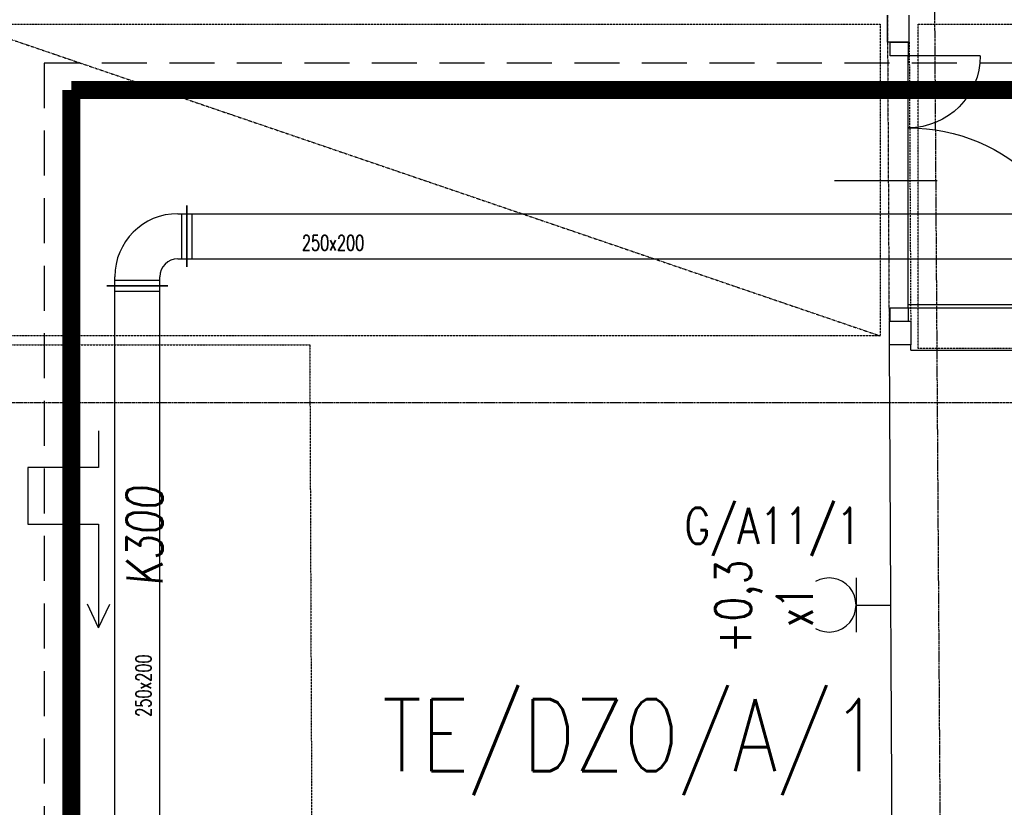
# Model space of a CAD drawing. Header units: inches. Extents: x -145354 to -97635, y 38777 to 78670.
# Tile 147 of 231: x -142160 to -141613, y 60902 to 61339. Entities that reach past the tile are written whole.
import ezdxf
from ezdxf.enums import TextEntityAlignment as Align

# ---------------------------------------------------------------- set-up
doc = ezdxf.new("R2010")
doc.units = ezdxf.units.IN
doc.header["$MEASUREMENT"] = 0
for name, pattern in [('CENTER', [2, 1.25, -0.25, 0.25, -0.25]), ('DASHDOT', [1, 0.5, -0.25, 0, -0.25]), ('DASHED2', [0.375, 0.25, -0.125]), ('DIVIDE', [31.75, 12.7, -6.35, 0, -6.35, 0, -6.35])]:
    doc.linetypes.add(name, pattern=pattern)
doc.layers.get('0').update_dxf_attribs({"color": 101})
for name, color, linetype in [('Drz---drzwi', 5, 'Continuous'), ('E35', 6, 'Continuous'), ('E50', 3, 'Continuous'), ('E50_kor', 3, 'Continuous'), ('E90_kor', 6, 'Continuous'), ('Ins-went', 141, 'Continuous'), ('Os-osie glowne', 8, 'CENTER'), ('Sc-cegla pelna', 32, 'Continuous'), ('Sc-gazobeton', 45, 'Continuous'), ('Sc-nad', 5, 'DASHED2'), ('Sc-nadproza kon', 5, 'DASHED2'), ('Suf-widok', 8, 'Continuous')]:
    doc.layers.add(name, color=color, linetype=linetype)
doc.styles.add('ROMANS', font='romans', dxfattribs={"width": 0.85})
doc.styles.add('tab-bud$0$ROMANS', font='romans', dxfattribs={"width": 0.7})

# ---------------------------------------------------------------- blocks, each defined once
blk = doc.blocks.new('g2')
at = {"layer": 'E35'}
blk.add_line((15, 19.27), (-15, 19.27), dxfattribs=at)
blk.add_arc((0, 34.27), 15, 150, 30, dxfattribs=at)
at = {"layer": 'E50'}
blk.add_line((0, 19.27), (0, 0), dxfattribs=at)
blk = doc.blocks.new('_DKGJHF')
at = {"ltscale": 7}
for p, q in [((-21.08, -77), (35.92, -77)), ((-5, -147.5), (-105, -147.5)), ((-5, -145.5), (-104.98, -145.5))]:
    blk.add_line(p, q, dxfattribs=at)
for points in [[(5, -7.5), (5, 0), (-5, 0), (-5, -7.5)], [(5, -155), (5, -147.5), (-5, -147.5), (-5, -155)]]:
    blk.add_lwpolyline(points, close=True, dxfattribs=at)
for points in [[(-45, -7.5), (-5, -7.5)], [(-5, -147.5), (-5, -7.5)]]:
    blk.add_lwpolyline(points, dxfattribs=at)
for centre, radius, start, end in [((-5, -7.5), 40, 180, 270), ((-5, -147.5), 100, 90, 180)]:
    blk.add_arc(centre, radius, start, end)

msp = doc.modelspace()

# ---------------------------------------------------------------- linework, layer by layer
at = {"layer": 'E50', "const_width": 10}
for points in [[(-139179.01, 58650), (-139179.01, 61300), (-142130.98, 61300)], [(-142130.98, 61300), (-142130.98, 58640)]]:
    msp.add_lwpolyline(points, dxfattribs=at)
at = {"layer": 'E50_kor', "linetype": 'DASHED2', "ltscale": 100}
for p, q in [((-139164.01, 61315), (-142145.98, 61315)), ((-142145.98, 61315), (-142145.98, 58640))]:
    msp.add_line(p, q, dxfattribs=at)
at = {"layer": 'E90_kor', "ltscale": 15}
for q in [(-142122.06, 61014.71), (-142109.58, 61014.71)]:
    msp.add_line((-142115.82, 61001.55), q, dxfattribs=at)
msp.add_lwpolyline([(-142115.82, 61110.89), (-142115.82, 61090.57), (-142155.23, 61090.57), (-142155.23, 61058.95), (-142115.82, 61058.95), (-142115.82, 61001.55)], dxfattribs=at)
at = {"layer": 'Ins-went'}
for p, q in [((-142066.82, 61235.87), (-142066.82, 61201.87)), ((-142066.82, 61201.87), (-142066.82, 61235.87)), ((-142071.82, 61231.37), (-142066.82, 61231.37)), ((-142069.82, 61231.37), (-142069.82, 61206.37)), ((-142066.82, 61231.37), (-141488.42, 61231.37)), ((-142063.82, 61206.37), (-142063.82, 61231.37)), ((-142071.82, 61206.37), (-142066.82, 61206.37)), ((-142066.82, 61206.37), (-141488.42, 61206.37)), ((-142106.82, 61191.37), (-142106.82, 61196.37)), ((-142081.82, 61191.37), (-142081.82, 61196.37)), ((-142111.32, 61191.37), (-142077.32, 61191.37)), ((-142077.32, 61191.37), (-142111.32, 61191.37)), ((-142111.32, 61191.37), (-142077.32, 61191.37)), ((-142081.82, 61194.37), (-142106.82, 61194.37)), ((-142106.82, 60845.44), (-142106.82, 61191.37)), ((-142106.82, 60852.47), (-142106.82, 61191.37)), ((-142081.82, 60845.44), (-142081.82, 61191.37)), ((-142081.82, 60852.47), (-142081.82, 61191.37)), ((-142106.82, 61188.37), (-142081.82, 61188.37)), ((-142106.82, 61188.37), (-142081.82, 61188.37))]:
    msp.add_line(p, q, dxfattribs=at)
for radius in [35, 10]:
    msp.add_arc((-142071.82, 61196.37), radius, 90, 180, dxfattribs=at)
at = {"layer": 'Os-osie glowne'}
msp.add_line((-141628.55, 57943.12), (-141656.35, 62104.61), dxfattribs=at)
msp.add_lwpolyline([(-143199.4, 61126.54), (-138010.88, 61126.54)], dxfattribs=at)
at = {"layer": 'Sc-cegla pelna'}
for points in [[(-141676.64, 61158.54), (-141673.24, 60529.45)], [(-141664.6, 61155.54), (-141664.62, 61158.54), (-141676.64, 61158.54)], [(-141664.62, 61155.54), (-141591.61, 61155.54), (-141591.61, 61151.54)]]:
    msp.add_lwpolyline(points, dxfattribs=at)
at = {"layer": 'Sc-gazobeton'}
for p, q in [((-141677.54, 61326.54), (-141677.62, 61341.55)), ((-141665.52, 61326.54), (-141665.52, 61341.55)), ((-141665.52, 61326.54), (-141677.54, 61326.54)), ((-141664.69, 61171.54), (-141676.71, 61171.54)), ((-141676.71, 61171.54), (-141676.64, 61158.54)), ((-141664.69, 61171.54), (-141664.62, 61158.54))]:
    msp.add_line(p, q, dxfattribs=at)
at = {"layer": 'Sc-nad', "ltscale": 4}
msp.add_lwpolyline([(-141665.52, 61326.54), (-141664.69, 61171.54)], dxfattribs=at)
at = {"layer": 'Sc-nadproza kon', "linetype": 'DASHDOT', "ltscale": 0.5}
msp.add_line((-141677.62, 61341.55), (-141676.64, 61158.54), dxfattribs=at)
at = {"layer": 'Suf-widok', "linetype": 'DIVIDE', "ltscale": 0.02}
msp.add_line((-142189.03, 61336.49), (-141681.64, 61163.54), dxfattribs=at)
for points in [[(-142189.03, 61336.49), (-141681.64, 61336.49), (-141681.64, 61163.54), (-142189.03, 61163.54)], [(-141660.52, 61336.55), (-139537.64, 61336.55), (-139537.64, 61156.54), (-141660.52, 61156.54)]]:
    msp.add_lwpolyline(points, close=True, dxfattribs=at)
msp.add_lwpolyline([(-142188.15, 61158.54), (-141998.53, 61158.54), (-141988.47, 58631.43), (-142174.44, 58632.13)], dxfattribs=at)

# ---------------------------------------------------------------- block references
at = {"layer": 'Drz---drzwi', "xscale": -1}
msp.add_blockref('_DKGJHF', (-141671.06, 61326.54), dxfattribs=at)
at = {"layer": 'E35', "rotation": 89.99999999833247}
msp.add_blockref('g2', (-141675.79, 61014.16), dxfattribs=at)

# ---------------------------------------------------------------- texts
at = {"layer": 'E35', "style": 'ROMANS'}
for s, rotation, width, p in [('G/A11/1', 360, 0.8, (-141741.43, 61056.73)), ('+0,3', 90, 0.8, (-141760.32, 61013.29)), ('x1', 90, 0.7, (-141729.12, 61013.23))]:
    msp.add_text(s, height=20, rotation=rotation, dxfattribs=dict(at, width=width)).set_placement(p, align=Align.MIDDLE)
at = {"layer": 'E50', "style": 'ROMANS', "width": 0.8}
msp.add_text('TE/DZO/A/1', height=40, dxfattribs=at).set_placement((-141958.27, 60921.97))
at = {"layer": 'E90_kor', "ltscale": 15, "style": 'ROMANS', "oblique": 5, "width": 0.8}
msp.add_text('K300', height=20, rotation=90, dxfattribs=at).set_placement((-142080.31, 61024.73))
at = {"layer": 'Ins-went', "style": 'tab-bud$0$ROMANS', "width": 0.7}
msp.add_text('250x200', height=8.424, dxfattribs=at).set_placement((-142002.89, 61210.97))
msp.add_text('250x200', height=8.424, rotation=90, dxfattribs=at).set_placement((-142086.67, 60952.09))

doc.saveas('drawing.dxf')
